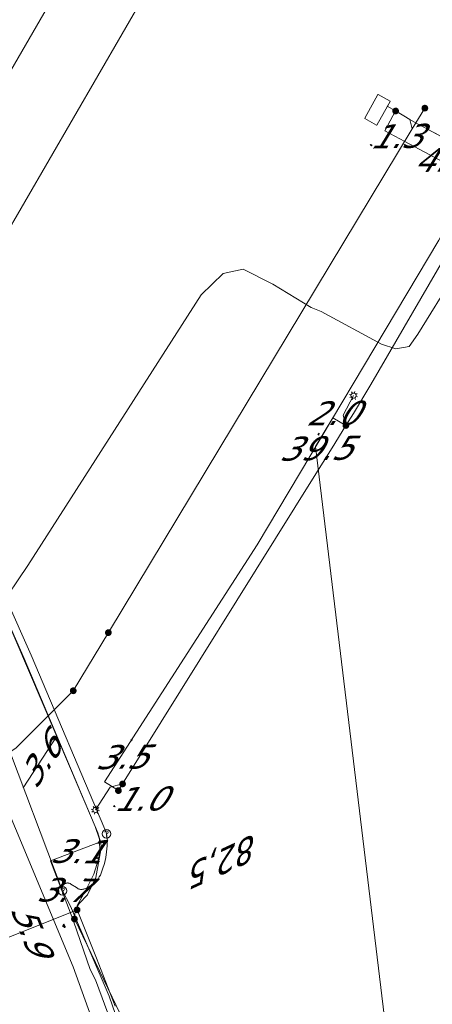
# Model space of a CAD drawing. Header units: metres. Extents: x 124576 to 133557, y 395865 to 402386.
# Tile 36 of 256: x 125908 to 125933, y 397592 to 397650. Entities that reach past the tile are written whole.
import ezdxf
from ezdxf.enums import TextEntityAlignment as Align

# ---------------------------------------------------------------- set-up
doc = ezdxf.new("R2010")
doc.units = ezdxf.units.M
doc.header["$MEASUREMENT"] = 0
for name, color, linetype, lineweight, true_color in [('LG_Datatransport_KPN_BV', 3, 'Continuous', 13, 0x00ff00), ('LG_Laag_Spanning', 7, 'Continuous', 13, 0x960000), ('LG_Laag_Spanning_Enexis_Netbeheer_BV', 7, 'Continuous', 13, 0x960000), ('LG_Midden_Spanning_Enexis_Netbeheer_BV', 7, 'Continuous', 13, 0xd20000), ('LG_Riool_Onder_Druk_Gemeente_Tilburg_Ruimtelijke_Uitvoering', 7, 'Continuous', 13, 0x800080)]:
    doc.layers.add(name, color=color, linetype=linetype, lineweight=lineweight, true_color=true_color)
for name, color, linetype, lineweight in [('LG_Datatransport_P_KPN_BV', 7, 'Continuous', 0), ('LG_Laag_Spanning_P_Enexis_Netbeheer_BV', 7, 'Continuous', 0), ('LG_Midden_Spanning_P_Enexis_Netbeheer_BV', 7, 'Continuous', 0), ('LG_n00003_Spitters_Electrotechniek_BV', 7, 'Continuous', 13), ('MV_Datatransport', 7, 'Continuous', 0), ('MV_Laag_Spanning', 7, 'Continuous', 0), ('MV_Laag_Spanning_lijn', 7, 'Continuous', 0), ('MV_Laag_Spanning_pijl', 7, 'Continuous', 0), ('MV_Midden_Spanning', 7, 'Continuous', 0), ('MV_Midden_Spanning_pijl', 7, 'Continuous', 0)]:
    doc.layers.add(name, color=color, linetype=linetype, lineweight=lineweight)
doc.styles.add('Klic_Annotatie', font='verdanai.ttf', dxfattribs={"oblique": 20, "height": 1.4})

# ---------------------------------------------------------------- blocks, each defined once
blk = doc.blocks.new('Mof')
at = {"layer": 'LG_Laag_Spanning_P_Enexis_Netbeheer_BV'}
h = blk.add_hatch(color=256, dxfattribs=at)
edge = h.paths.add_edge_path()
edge.add_arc((0, 0), 2, 0, 360)
blk = doc.blocks.new('Mof_1')
at = {"layer": 'LG_Midden_Spanning_P_Enexis_Netbeheer_BV'}
h = blk.add_hatch(color=256, dxfattribs=at)
edge = h.paths.add_edge_path()
edge.add_arc((0, 0), 2, 0, 360)
blk = doc.blocks.new('Streetlight')
at = {"layer": 'LG_Laag_Spanning_P_Enexis_Netbeheer_BV'}
for p, q in [((-1.77, 1.77), (-1.06, 1.06)), ((0, 2.5), (0, 1.5)), ((1.77, 1.77), (1.06, 1.06)), ((-1.06, -1.06), (-1.77, -1.77)), ((0, -1.5), (0, -2.5)), ((1.06, -1.06), (1.77, -1.77))]:
    blk.add_line(p, q, dxfattribs=at)
at = {"layer": 'LG_Laag_Spanning_P_Enexis_Netbeheer_BV', "flags": 128}
for points in [[(-2.5, 0), (-1.5, 0)], [(1.5, 0), (2.5, 0)]]:
    blk.add_lwpolyline(points, dxfattribs=at)
at = {"layer": 'LG_Laag_Spanning_P_Enexis_Netbeheer_BV'}
blk.add_circle((0, 0), 1.5, dxfattribs=at)
blk = doc.blocks.new('m_pijl')
at = {"layer": 'MV_Laag_Spanning_pijl'}
blk.add_hatch(color=7, dxfattribs=at).paths.add_polyline_path([(-1, -0.33), (-1, 0), (-1, 0.33), (0, 0)])
at = {"layer": 'MV_Laag_Spanning_pijl', "flags": 128}
blk.add_lwpolyline([(-1, 0), (-1, 0.33), (0, 0), (-1, -0.33), (-1, 0)], close=True, dxfattribs=at)
blk = doc.blocks.new('m_pijl_1')
at = {"layer": 'MV_Midden_Spanning_pijl'}
blk.add_hatch(color=7, dxfattribs=at).paths.add_polyline_path([(-1, -0.33), (-1, 0), (-1, 0.33), (0, 0)])
at = {"layer": 'MV_Midden_Spanning_pijl', "flags": 128}
blk.add_lwpolyline([(-1, 0), (-1, 0.33), (0, 0), (-1, -0.33), (-1, 0)], close=True, dxfattribs=at)
blk = doc.blocks.new('Onbekend_3')
at = {"layer": 'LG_Datatransport_P_KPN_BV'}
blk.add_hatch(color=256, dxfattribs=at).paths.add_polyline_path([(-0.25, -1.07, -0.262633), (0.23, 0.15), (0.59, 0.47, 0.379827), (0.7, 1.26), (0.69, 1.26, 0.228508), (-0.03, 1.53), (-0.03, 1.52, 0.459053), (-0.82, 0.79), (-1.29, 0.85, -0.414214), (-0.08, 2, -0.243799), (1.09, 1.52, -0.379827), (0.9, 0.11), (0.54, -0.2, 0.262633), (0.23, -1.08), (-0.17, -1.07)])
blk.add_circle((0, 0), 2.5, dxfattribs=at)
at = {"layer": 'LG_Datatransport_P_KPN_BV', "extrusion": (0, 0, -1)}
blk.add_solid([(0.34, -2.06), (-0.21, -2.06), (0.34, -1.51), (-0.21, -1.51)], dxfattribs=at)

msp = doc.modelspace()

# ---------------------------------------------------------------- linework, layer by layer
at = {"layer": 'LG_Datatransport_KPN_BV', "flags": 128}
for points in [[(125910.896, 397599.059), (125910.896, 397599.059), (125910.894, 397599.065), (125910.881, 397599.1), (125907.439, 397608.207), (125899.619, 397625.286), (125887.853, 397650.448), (125887.068, 397652.093)], [(125893.104, 397647.541), (125893.187, 397647.322), (125899.203, 397635.094), (125909.053, 397612.931), (125913.384, 397602.691), (125913.436, 397602.554), (125913.477, 397602.414)], [(125893.138, 397647.457), (125893.187, 397647.322), (125899.203, 397635.094), (125909.053, 397612.931), (125913.384, 397602.691)], [(125913.477, 397602.414), (125913.506, 397602.276), (125913.524, 397602.135), (125913.532, 397601.994), (125913.528, 397601.853), (125913.514, 397601.712), (125913.487, 397601.363), (125913.433, 397601.017), (125913.354, 397600.676), (125913.249, 397600.342), (125913.215, 397600.22), (125913.172, 397600.1), (125913.119, 397599.985), (125913.057, 397599.874), (125912.987, 397599.769), (125912.908, 397599.669), (125912.812, 397599.574), (125912.711, 397599.485), (125912.604, 397599.403), (125912.503, 397599.335), (125912.398, 397599.273), (125912.289, 397599.219), (125912.243, 397599.196), (125912.196, 397599.178), (125912.147, 397599.163), (125912.097, 397599.152), (125912.047, 397599.146), (125911.996, 397599.144), (125911.945, 397599.146), (125911.913, 397599.15), (125911.882, 397599.157), (125911.852, 397599.166), (125911.822, 397599.178), (125911.793, 397599.192), (125911.766, 397599.209), (125911.74, 397599.227), (125911.716, 397599.248), (125911.389, 397599.456), (125911.366, 397599.472), (125911.341, 397599.486), (125911.315, 397599.498), (125911.289, 397599.508), (125911.261, 397599.515), (125911.233, 397599.52), (125911.205, 397599.523), (125911.177, 397599.523), (125911.149, 397599.52), (125911.121, 397599.515), (125911.093, 397599.508), (125911.067, 397599.498), (125911.041, 397599.486), (125911.016, 397599.472), (125910.993, 397599.456), (125910.971, 397599.437), (125910.951, 397599.417), (125910.933, 397599.396), (125910.917, 397599.372), (125910.903, 397599.348), (125910.891, 397599.322), (125910.881, 397599.296), (125910.873, 397599.268), (125910.868, 397599.24), (125910.866, 397599.212), (125910.866, 397599.184), (125910.868, 397599.155), (125910.873, 397599.127), (125910.881, 397599.1), (125910.894, 397599.065), (125910.896, 397599.06)], [(125910.896, 397599.06), (125910.896, 397599.059), (125910.896, 397599.059), (125910.896, 397599.058), (125910.897, 397599.057), (125911.364, 397598.159), (125913.645, 397592.851), (125920.557, 397572.797), (125926.46, 397552.423), (125927.815, 397547.074), (125929.559, 397539.578), (125932.134, 397526.509), (125933.922, 397513.31), (125934.918, 397500.027)]]:
    msp.add_lwpolyline(points, dxfattribs=at)
at = {"layer": 'LG_Laag_Spanning', "flags": 128}
msp.add_lwpolyline([(125929.385, 397644.147), (125929.386, 397644.147), (125929.388, 397644.148), (125929.389, 397644.148), (125929.39, 397644.149), (125929.391, 397644.15), (125929.392, 397644.151), (125929.393, 397644.152), (125930.012, 397645.258), (125930.174, 397645.549), (125930.174, 397645.55), (125930.175, 397645.551), (125930.175, 397645.553), (125930.175, 397645.554), (125930.175, 397645.555), (125930.175, 397645.556), (125930.174, 397645.558), (125930.174, 397645.559), (125930.173, 397645.56), (125930.172, 397645.561), (125930.171, 397645.562), (125930.17, 397645.563), (125929.471, 397645.953), (125929.47, 397645.953), (125929.469, 397645.954), (125929.467, 397645.954), (125929.466, 397645.954), (125929.465, 397645.954), (125929.464, 397645.954), (125929.462, 397645.953), (125929.461, 397645.953), (125929.46, 397645.952), (125929.459, 397645.951), (125929.458, 397645.95), (125929.457, 397645.949), (125928.677, 397644.552), (125928.677, 397644.551), (125928.676, 397644.55), (125928.676, 397644.548), (125928.676, 397644.547), (125928.676, 397644.546), (125928.676, 397644.545), (125928.677, 397644.543), (125928.677, 397644.542), (125928.678, 397644.541), (125928.679, 397644.54), (125928.68, 397644.539), (125928.681, 397644.538), (125929.379, 397644.148), (125929.38, 397644.148), (125929.382, 397644.147), (125929.383, 397644.147), (125929.384, 397644.147), (125929.385, 397644.147)], dxfattribs=at)
at = {"layer": 'LG_Laag_Spanning_Enexis_Netbeheer_BV'}
for p, q in [((125930.498, 397644.981), (125930.003, 397645.263)), ((125930.498, 397644.981), (125930.003, 397645.263)), ((125932.218, 397645.149), (125931.479, 397643.924)), ((125931.479, 397643.924), (125931.338, 397644.482)), ((125911.524, 397610.84), (125908.141, 397607.457))]:
    msp.add_line(p, q, dxfattribs=at)
at = {"layer": 'LG_Laag_Spanning_Enexis_Netbeheer_BV', "flags": 128}
for points in [[(125900.417, 397626.042), (125900.969, 397626.873), (125906.218, 397635.442), (125907.241, 397637.161), (125917.262, 397654.495), (125918.169, 397656.275), (125918.927, 397657.978), (125919.95, 397660.277), (125920.564, 397662.169), (125922.415, 397670.867), (125923.068, 397672.74), (125923.704, 397674.019), (125930.984, 397688.649), (125931.812, 397690.468), (125936.002, 397700.571), (125941.894, 397714.776), (125942.657, 397716.625), (125949.958, 397734.412), (125950.689, 397736.273), (125952.948, 397742.29), (125966.068, 397777.235), (125966.428, 397777.934), (125966.59, 397778.279)], [(125907.241, 397637.161), (125917.262, 397654.495)], [(125911.596, 397597.402), (125911.62, 397597.714), (125911.7, 397598.037), (125911.882, 397598.315), (125912.355, 397598.828), (125912.855, 397599.84), (125913.157, 397601.47), (125913.172, 397601.709), (125913.13, 397601.944), (125912.966, 397602.48), (125908.628, 397612.744), (125898.854, 397634.943), (125892.78, 397647.552), (125892.626, 397647.816), (125892.508, 397647.979), (125892.36, 397648.115), (125889.975, 397649.896), (125889.101, 397650.38), (125888.366, 397650.599), (125887.603, 397650.927), (125886.927, 397651.902)], [(125892.78, 397647.552), (125898.285, 397636.124), (125898.854, 397634.943), (125908.628, 397612.744)], [(125892.78, 397647.552), (125898.285, 397636.124), (125898.854, 397634.943), (125908.628, 397612.744)], [(125908.628, 397612.744), (125898.854, 397634.943), (125892.78, 397647.552)], [(125898.64, 397600.797), (125898.537, 397601.009), (125898.64, 397601.388), (125899.903, 397602.265), (125902.101, 397603.522), (125902.148, 397603.559), (125902.202, 397603.585), (125902.306, 397603.624), (125908.141, 397607.457), (125911.524, 397610.84), (125913.59, 397614.265), (125931.479, 397643.924), (125931.338, 397644.482), (125930.99, 397644.691), (125930.498, 397644.981), (125930.003, 397645.263)], [(125898.64, 397600.797), (125898.537, 397601.009), (125898.64, 397601.388), (125899.903, 397602.265), (125902.101, 397603.522), (125902.148, 397603.559), (125902.202, 397603.585), (125902.306, 397603.624), (125908.141, 397607.457), (125911.524, 397610.84), (125913.59, 397614.265), (125931.479, 397643.924), (125931.338, 397644.482), (125930.99, 397644.691), (125930.498, 397644.981), (125930.003, 397645.263)], [(125911.524, 397610.84), (125913.59, 397614.265), (125931.479, 397643.924), (125931.338, 397644.482), (125930.99, 397644.691), (125930.498, 397644.981), (125930.003, 397645.263)], [(125932.218, 397645.149), (125931.479, 397643.924), (125913.59, 397614.265), (125911.524, 397610.84)], [(125936.41, 397641.761), (125936.123, 397641.914), (125932.374, 397643.917), (125932.148, 397644.036), (125931.921, 397644.153), (125931.473, 397644.401), (125931.338, 397644.482), (125930.99, 397644.691), (125930.498, 397644.981)], [(125931.338, 397644.482), (125930.99, 397644.691), (125930.498, 397644.981)], [(125931.479, 397643.924), (125913.59, 397614.265), (125911.524, 397610.84)], [(125932.148, 397644.036), (125931.921, 397644.153), (125931.473, 397644.401), (125931.338, 397644.482)], [(125936.123, 397641.914), (125934.122, 397642.983), (125932.374, 397643.917), (125932.148, 397644.036)], [(125936.123, 397641.914), (125934.122, 397642.983), (125932.374, 397643.917), (125932.148, 397644.036)], [(125936.123, 397641.914), (125932.374, 397643.917), (125932.148, 397644.036)], [(125914.182, 397604.962), (125914.427, 397605.355), (125925.694, 397623.451), (125926.753, 397625.148), (125927.572, 397626.46), (125928.009, 397627.161), (125929.042, 397628.873), (125934.441, 397638.153), (125935.415, 397639.899), (125936.41, 397641.761)], [(125914.182, 397604.962), (125914.427, 397605.355), (125925.694, 397623.451), (125926.753, 397625.148), (125927.572, 397626.46), (125928.009, 397627.161), (125929.042, 397628.873), (125934.441, 397638.153), (125935.415, 397639.899), (125936.41, 397641.761)], [(125927.572, 397626.46), (125927.41, 397627.063), (125928.02, 397628.219)], [(125911.596, 397597.402), (125911.62, 397597.714), (125911.7, 397598.037), (125911.882, 397598.315), (125912.355, 397598.828), (125912.855, 397599.84), (125913.157, 397601.47), (125913.172, 397601.709), (125913.13, 397601.944), (125912.966, 397602.48), (125908.628, 397612.744)], [(125911.524, 397610.84), (125908.141, 397607.457), (125902.306, 397603.624), (125902.202, 397603.585), (125902.148, 397603.559), (125902.101, 397603.522), (125899.903, 397602.265), (125898.64, 397601.388), (125898.537, 397601.009), (125898.64, 397600.797)], [(125911.524, 397610.84), (125908.141, 397607.457), (125902.306, 397603.624), (125902.202, 397603.585), (125902.148, 397603.559), (125902.101, 397603.522), (125902.014, 397603.362), (125902.035, 397603.18), (125908.247, 397589.463), (125911.473, 397580.792), (125914.75, 397571.002), (125915.226, 397569.441), (125917.998, 397560.359), (125921.317, 397547.649), (125922.362, 397543.137), (125923.599, 397537.264), (125923.805, 397536.285), (125924.284, 397534.009), (125925.305, 397529.163), (125927.287, 397514.907), (125928.918, 397494.166)], [(125914.427, 397605.355), (125914.42, 397605.358), (125913.7, 397605.162), (125912.829, 397603.825)], [(125911.596, 397597.402), (125915.78, 397588.723)], [(125915.78, 397588.723), (125911.596, 397597.402)]]:
    msp.add_lwpolyline(points, dxfattribs=at)
at = {"layer": 'LG_Midden_Spanning_Enexis_Netbeheer_BV', "flags": 128}
for points in [[(125911.749, 397597.94), (125911.76, 397598.196), (125912.037, 397598.689), (125912.331, 397599.213), (125912.742, 397600.044), (125913.013, 397600.923), (125913.091, 397601.32), (125913.066, 397602.096), (125912.812, 397602.845), (125912.148, 397604.416), (125911.366, 397606.257), (125908.091, 397613.935), (125907.296, 397615.77), (125899.257, 397634.028), (125898.42, 397635.844), (125892.938, 397647.224), (125892.582, 397647.859), (125892.084, 397648.369), (125891.258, 397648.93), (125889.508, 397649.88), (125889.026, 397650.002), (125888.818, 397650.022), (125888.506, 397650.051), (125888.212, 397650.259)], [(125892.582, 397647.859), (125892.938, 397647.224), (125898.42, 397635.844), (125899.257, 397634.028), (125903.277, 397624.899), (125907.296, 397615.77), (125908.091, 397613.935), (125911.366, 397606.257), (125912.148, 397604.416), (125912.812, 397602.845)], [(125892.582, 397647.859), (125892.938, 397647.224), (125898.42, 397635.844), (125899.257, 397634.028), (125903.277, 397624.899), (125907.296, 397615.77), (125908.091, 397613.935), (125911.366, 397606.257), (125912.148, 397604.416), (125912.812, 397602.845)], [(125912.812, 397602.845), (125912.148, 397604.416), (125911.366, 397606.257), (125908.091, 397613.935), (125907.296, 397615.77), (125899.257, 397634.028), (125898.42, 397635.844), (125892.938, 397647.224), (125892.582, 397647.859)], [(125911.749, 397597.94), (125911.76, 397598.196), (125912.037, 397598.689), (125912.331, 397599.213), (125912.742, 397600.044), (125913.013, 397600.923), (125913.091, 397601.32), (125913.066, 397602.096), (125912.812, 397602.845)], [(125911.749, 397597.94), (125912.888, 397595.091), (125913.999, 397592.268)], [(125913.999, 397592.268), (125912.888, 397595.091), (125911.749, 397597.94)]]:
    msp.add_lwpolyline(points, dxfattribs=at)
at = {"layer": 'LG_n00003_Spitters_Electrotechniek_BV'}
for p, q in [((125931.803, 397631.843), (125934.353, 397635.983)), ((125919.056, 397634.165), (125920.344, 397635.413)), ((125919.056, 397634.165), (125920.344, 397635.413)), ((125920.344, 397635.413), (125921.523, 397635.664)), ((125920.344, 397635.413), (125921.523, 397635.664)), ((125921.523, 397635.664), (125923.28, 397634.779)), ((125921.523, 397635.664), (125923.28, 397634.779)), ((125923.28, 397634.779), (125925.526, 397633.408)), ((125923.28, 397634.779), (125925.526, 397633.408)), ((125908.847, 397618.21), (125919.056, 397634.165)), ((125908.847, 397618.21), (125919.056, 397634.165)), ((125925.526, 397633.408), (125926.111, 397633.174)), ((125926.111, 397633.174), (125929.673, 397631.26)), ((125931.291, 397631.119), (125931.803, 397631.843)), ((125929.673, 397631.26), (125930.515, 397630.985)), ((125930.515, 397630.985), (125931.291, 397631.119)), ((125894.843, 397597.549), (125908.847, 397618.21)), ((125894.843, 397597.549), (125908.847, 397618.21))]:
    msp.add_line(p, q, dxfattribs=at)
at = {"layer": 'LG_Riool_Onder_Druk_Gemeente_Tilburg_Ruimtelijke_Uitvoering', "flags": 128}
msp.add_lwpolyline([(125826.14, 397777.47), (125844.4, 397738.96), (125851.01, 397724.7), (125865.67, 397693.45), (125880.37, 397662.75), (125904.71, 397610.87), (125911.51, 397594.58), (125917.26, 397578.6), (125922.87, 397559.59)], dxfattribs=at)
at = {"layer": 'MV_Laag_Spanning_lijn'}
for p, q in [((125929.869, 397643.805), (125930.498, 397644.981)), ((125926.806, 397626.917), (125927.572, 397626.46)), ((125925.791, 397625.215), (125934.581, 397552.096))]:
    msp.add_line(p, q, dxfattribs=at)
at = {"layer": 'MV_Laag_Spanning_pijl'}
for p, q in [((125931.032, 397643.183), (125929.869, 397643.805)), ((125935.046, 397641.037), (125931.032, 397643.183)), ((125925.791, 397625.215), (125926.806, 397626.917)), ((125913.37, 397605.484), (125915.249, 397608.405)), ((125913.37, 397605.484), (125914.182, 397604.962)), ((125910.193, 397600.834), (125913.13, 397601.944)), ((125910.192, 397600.834), (125911.495, 397597.387))]:
    msp.add_line(p, q, dxfattribs=at)
at = {"layer": 'MV_Laag_Spanning_pijl', "flags": 128}
for points in [[(125912.163, 397654.884), (125911.297, 397653.359), (125903.87, 397640.512), (125896.02, 397628.002), (125890.508, 397619.188)], [(125915.249, 397608.405), (125922.345, 397619.439), (125933.048, 397637.379), (125935.659, 397642.162)], [(125919.891, 397572.814), (125917.923, 397578.696), (125915.175, 397586.785), (125915.084, 397587.509), (125913.753, 397591.33), (125912.834, 397593.815), (125912.515, 397594.428), (125911.539, 397597.27), (125911.499, 397597.397)]]:
    msp.add_lwpolyline(points, dxfattribs=at)
at = {"layer": 'MV_Midden_Spanning_pijl'}
for p, q in [((125910.554, 397608.161), (125908.57, 397605.128)), ((125906.313, 397595.754), (125911.749, 397597.94))]:
    msp.add_line(p, q, dxfattribs=at)

# ---------------------------------------------------------------- block references
at = {"layer": 'LG_Datatransport_P_KPN_BV', "xscale": 0.1, "yscale": 0.1, "zscale": 0.1}
for p in [(125913.477, 397602.414), (125913.477, 397602.414), (125910.896, 397599.06), (125910.896, 397599.06), (125910.896, 397599.059)]:
    msp.add_blockref('Onbekend_3', p, dxfattribs=at)
at = {"layer": 'LG_Laag_Spanning_P_Enexis_Netbeheer_BV', "xscale": 0.1, "yscale": 0.1, "zscale": 0.1}
for name, p, rotation in [('Mof', (125930.498, 397644.981), 1), ('Mof', (125932.218, 397645.149), 359), ('Streetlight', (125928.02, 397628.219), 298), ('Mof', (125911.524, 397610.84), 359), ('Mof', (125911.524, 397610.84), 359), ('Mof', (125914.182, 397604.962), 359), ('Streetlight', (125912.829, 397603.825), 123), ('Mof', (125911.596, 397597.402), 359)]:
    msp.add_blockref(name, p, dxfattribs=dict(at, rotation=rotation))
for p in [(125927.572, 397626.46), (125913.59, 397614.265), (125914.427, 397605.355)]:
    msp.add_blockref('Mof', p, dxfattribs=at)
at = {"layer": 'LG_Midden_Spanning_P_Enexis_Netbeheer_BV', "xscale": 0.1, "yscale": 0.1, "zscale": 0.1, "rotation": 1}
msp.add_blockref('Mof_1', (125911.749, 397597.94), dxfattribs=at)
at = {"layer": 'MV_Laag_Spanning_pijl', "xscale": 0.1, "yscale": 0.1, "zscale": 0.1}
for p, rotation in [((125929, 397643), 151), ((125931, 397643), 151), ((125926, 397626), 59), ((125915, 397608), 56.99999999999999), ((125914, 397604), 328), ((125913, 397601), 20), ((125911, 397597), 291), ((125911, 397597), 107)]:
    msp.add_blockref('m_pijl', p, dxfattribs=dict(at, rotation=rotation))
at = {"layer": 'MV_Midden_Spanning_pijl', "xscale": 0.1, "yscale": 0.1, "zscale": 0.1, "rotation": 21}
msp.add_blockref('m_pijl_1', (125911, 397597), dxfattribs=at)

# ---------------------------------------------------------------- texts
at = {"layer": 'MV_Datatransport', "style": 'Klic_Annotatie', "oblique": 20}
msp.add_text('82,5', height=1.4, rotation=204.9, dxfattribs=at).set_placement((125920.637, 397600.936), align=Align.MIDDLE_CENTER)
at = {"layer": 'MV_Laag_Spanning', "style": 'Klic_Annotatie', "oblique": 20}
for s, rotation, p in [('1.3', 1, (125930.451, 397643.494)), ('4.6', 1, (125933.039, 397642.11)), ('2.0', 1, (125926.721, 397627.184)), ('39.5', 1, (125925.732, 397625.116)), ('3.5', 1, (125914.31, 397606.945)), ('1.0', 1, (125915.38, 397604.474)), ('3.1', 359, (125911.662, 397601.389)), ('3.7', 359, (125910.844, 397599.111))]:
    msp.add_text(s, height=1.4, rotation=rotation, dxfattribs=at).set_placement(p, align=Align.MIDDLE_CENTER)
at = {"layer": 'MV_Midden_Spanning', "style": 'Klic_Annotatie', "oblique": 20}
for s, rotation, p in [('3.6', 57, (125909.562, 397606.645)), ('5.9', 292, (125909.031, 397596.847))]:
    msp.add_text(s, height=1.4, rotation=rotation, dxfattribs=at).set_placement(p, align=Align.MIDDLE_CENTER)

doc.saveas('drawing.dxf')
